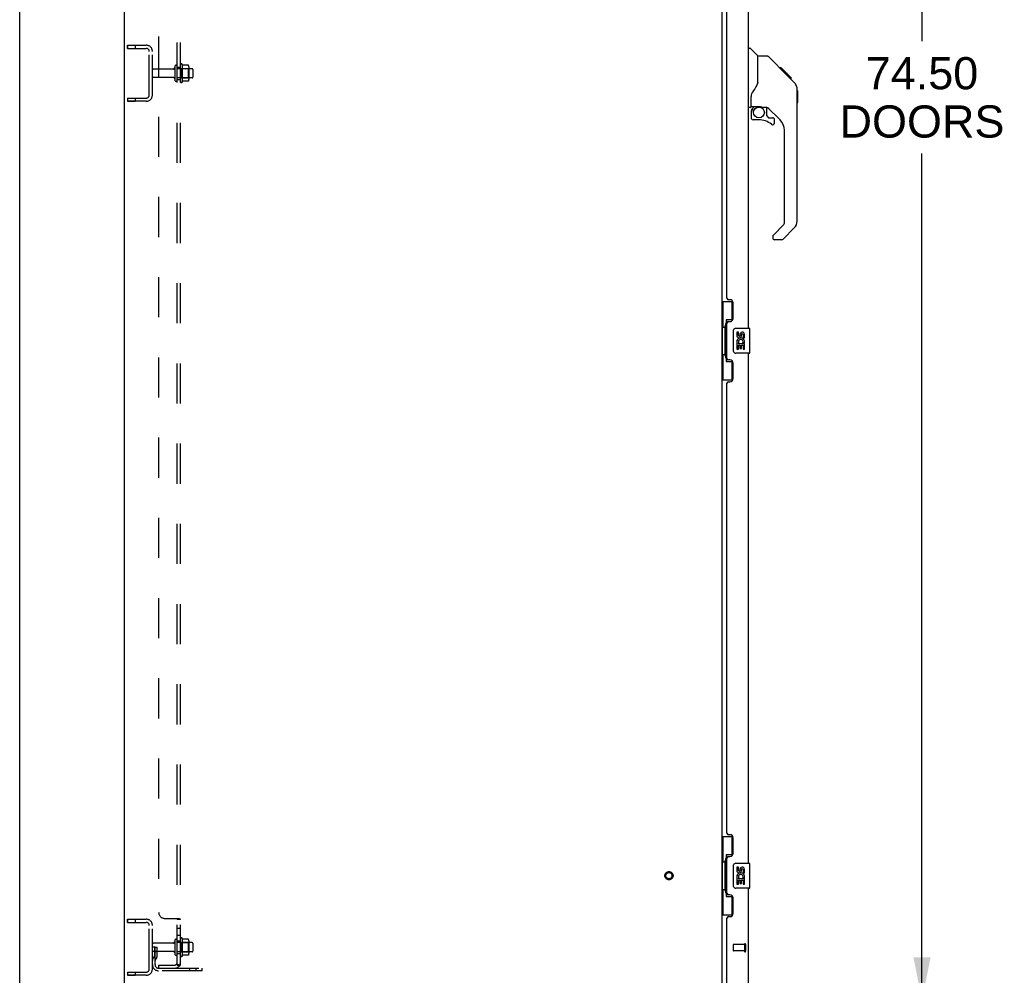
# Model space of a CAD drawing. Header units: inches. Extents: x 0 to 293, y 0 to 190.
# Tile 4 of 28: x 0 to 40, y 63 to 102. Entities that reach past the tile are written whole.
import ezdxf

# ---------------------------------------------------------------- set-up
doc = ezdxf.new("R2010")
doc.units = ezdxf.units.IN
doc.header["$LTSCALE"] = 16.12069
doc.header["$MEASUREMENT"] = 0
doc.linetypes.add('HIDDEN', pattern=[0.2, 0.1, -0.1])
doc.layers.get('0').update_dxf_attribs({"linetype": 'CONTINUOUS'})
for name, color, linetype in [('02___PRT_ALL_AXES', 7, 'CONTINUOUS'), ('DEFAULT_2', 8, 'HIDDEN'), ('DIMENSIONS', 7, 'CONTINUOUS')]:
    doc.layers.add(name, color=color, linetype=linetype)
doc.styles.get("Standard").update_dxf_attribs({"font": 'arial.ttf'})
doc.dimstyles.new('DIMSTYLE_1', dxfattribs={"dimtxt": 1.293103, "dimasz": 1.724138, "dimexe": 0.09, "dimexo": 0.07, "dimgap": 0.0375, "dimtad": 0, "dimtih": 1, "dimtoh": 1, "dimzin": 4, "dimdsep": 46, "dimtxsty": 'Standard', "dimblk": '_FILLED', "dimblk1": '_FILLED', "dimblk2": '_FILLED', "dimcen": 0.09, "dimazin": 1, "dimtfac": 1, "dimtofl": 0, "dimtmove": 0, "dimatfit": 3, "dimldrblk": '_FILLED', "dimfxl": 1, "dimtolj": 1, "dimtzin": 4, "dimarcsym": 0})

# ---------------------------------------------------------------- blocks, each defined once
blk = doc.blocks.new('_FILLED')
at = {"color": 0, "linetype": 'ByBlock'}
blk.add_solid([(0, 0), (-1, 0.2), (-1, -0.2)], dxfattribs=at)
blk = doc.blocks.new('*D17')
at = {"layer": 'DIMENSIONS', "color": 2, "linetype": 'Continuous'}
for p, q in [((30.226, 136.785), (37.8, 136.785)), ((36.249, 136.785), (36.249, 100.829)), ((36.249, 62.285), (36.249, 96.303)), ((30.226, 62.285), (37.8, 62.285))]:
    blk.add_line(p, q, dxfattribs=at)
at = {"layer": 'DIMENSIONS', "color": 2, "linetype": 'Continuous', "xscale": 1.724137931, "yscale": 1.724137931, "zscale": 1.724137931}
for p, rotation in [((36.249, 136.785), 90), ((36.249, 62.285), 270)]:
    blk.add_blockref('_FILLED', p, dxfattribs=dict(at, rotation=rotation))
at = {"layer": 'DIMENSIONS', "color": 2, "linetype": 'Continuous', "insert": (36.249, 100.182), "char_height": 1.2931, "width": 6.61454, "attachment_point": 2, "line_spacing_factor": 0.9}
blk.add_mtext('74.50\\PDOORS', dxfattribs=at)

msp = doc.modelspace()

# ---------------------------------------------------------------- linework, layer by layer
at = {"color": 7, "linetype": 'Continuous'}
for p, q in [((0, 0), (0, 189.655)), ((4.208, 55.66), (4.208, 139.41)), ((28.208, 136.254), (28.208, 62.817)), ((29.266, 100.539), (29.328, 100.539)), ((29.654, 100.23), (29.356, 100.528)), ((30.021, 100.224), (29.66, 100.224)), ((29.66, 99.12), (29.66, 100.224)), ((30.841, 99.436), (30.076, 100.201)), ((30.598, 99.747), (30.531, 99.747)), ((30.605, 99.74), (30.538, 99.74)), ((30.615, 99.73), (30.548, 99.73)), ((30.621, 99.723), (30.554, 99.723)), ((30.629, 99.715), (30.562, 99.715)), ((30.649, 99.696), (30.582, 99.696)), ((30.598, 99.747), (30.924, 99.42)), ((30.671, 99.673), (30.605, 99.673)), ((30.695, 99.65), (30.628, 99.65)), ((30.718, 99.626), (30.652, 99.626)), ((30.742, 99.602), (30.675, 99.602)), ((30.766, 99.579), (30.699, 99.579)), ((30.758, 99.519), (30.714, 99.564)), ((30.788, 99.556), (30.721, 99.556)), ((30.808, 99.536), (30.741, 99.536)), ((30.828, 99.449), (30.758, 99.519)), ((30.826, 99.519), (30.759, 99.519)), ((30.839, 99.506), (30.772, 99.506)), ((30.843, 99.502), (30.776, 99.502)), ((30.845, 99.5), (30.778, 99.5)), ((30.845, 99.499), (30.778, 99.499)), ((30.846, 99.498), (30.779, 99.498)), ((30.848, 99.496), (30.782, 99.496)), ((30.853, 99.491), (30.786, 99.491)), ((30.859, 99.486), (30.792, 99.486)), ((30.872, 99.472), (30.806, 99.472)), ((30.888, 99.457), (30.821, 99.457)), ((30.895, 99.449), (30.828, 99.449)), ((31.119, 99.158), (30.828, 99.449)), ((30.902, 99.442), (30.835, 99.442)), ((30.914, 99.43), (30.847, 99.43)), ((30.919, 99.425), (30.853, 99.425)), ((30.923, 99.422), (30.856, 99.422)), ((30.925, 99.42), (30.858, 99.42)), ((30.924, 99.42), (30.858, 99.42)), ((30.924, 99.42), (30.858, 99.42)), ((31.013, 99.331), (30.925, 99.42)), ((30.942, 99.335), (31.009, 99.335)), ((31.011, 99.334), (30.944, 99.334)), ((31.013, 99.331), (30.946, 99.331)), ((31.234, 98.88), (31.233, 98.909)), ((29.384, 98.197), (29.384, 98.604)), ((31.234, 93.596), (31.234, 98.88)), ((31.254, 98.829), (31.234, 98.849)), ((31.254, 98.829), (31.254, 98.353)), ((29.345, 98.158), (29.266, 98.158)), ((29.404, 98.199), (29.699, 98.199)), ((29.442, 98.119), (29.521, 98.199)), ((29.448, 98.113), (29.445, 98.116)), ((29.452, 98.109), (29.448, 98.113)), ((29.456, 98.105), (29.452, 98.109)), ((29.699, 98.199), (29.705, 98.199)), ((29.972, 98.158), (29.884, 98.158)), ((30.014, 97.826), (30.014, 98.153)), ((30.55, 97.661), (30.048, 98.163)), ((31.254, 98.353), (31.234, 98.333)), ((29.384, 97.98), (29.384, 97.742)), ((30.017, 97.818), (30.089, 97.746)), ((30.097, 97.742), (30.25, 97.742)), ((29.699, 97.664), (29.463, 97.664)), ((30.329, 97.544), (30.329, 97.664)), ((30.723, 93.511), (30.723, 97.244)), ((30.264, 93.019), (30.699, 93.455)), ((30.25, 92.986), (30.25, 92.921)), ((31.119, 93.318), (30.667, 92.866)), ((30.611, 92.843), (30.329, 92.843)), ((28.208, 90.36), (28.648, 90.36)), ((28.247, 90.36), (28.247, 89.335)), ((28.612, 90.36), (28.612, 89.581)), ((28.612, 89.625), (28.385, 89.625)), ((28.385, 89.625), (28.385, 87.945)), ((28.225, 89.335), (28.348, 89.335)), ((28.225, 89.335), (28.225, 88.235)), ((28.348, 89.366), (28.348, 89.386)), ((28.348, 88.235), (28.348, 89.335)), ((28.671, 88.385), (28.671, 89.185)), ((28.771, 89.285), (29.311, 89.285)), ((29.326, 88.3), (29.326, 89.27)), ((28.225, 88.235), (28.348, 88.235)), ((28.247, 88.235), (28.247, 87.21)), ((29.311, 88.285), (28.771, 88.285)), ((28.348, 88.185), (28.348, 88.205)), ((28.385, 87.945), (28.612, 87.945)), ((28.612, 87.99), (28.612, 87.21)), ((28.208, 87.21), (28.648, 87.21)), ((28.208, 68.86), (28.648, 68.86)), ((28.247, 68.86), (28.247, 67.835)), ((28.612, 68.86), (28.612, 68.081)), ((28.612, 68.125), (28.385, 68.125)), ((28.385, 68.125), (28.385, 66.445)), ((28.225, 67.835), (28.348, 67.835)), ((28.225, 67.835), (28.225, 66.735)), ((28.348, 67.866), (28.348, 67.886)), ((28.348, 66.735), (28.348, 67.835)), ((28.671, 66.885), (28.671, 67.685)), ((28.771, 67.785), (29.311, 67.785)), ((29.326, 66.8), (29.326, 67.77)), ((28.225, 66.735), (28.348, 66.735)), ((28.247, 66.735), (28.247, 65.71)), ((28.348, 66.685), (28.348, 66.705)), ((28.612, 66.49), (28.612, 65.71)), ((29.311, 66.785), (28.771, 66.785)), ((28.385, 66.445), (28.612, 66.445)), ((28.208, 65.71), (28.648, 65.71))]:
    msp.add_line(p, q, dxfattribs=at)
at = {"color": 3, "linetype": 'Continuous'}
for p, q in [((29.266, 109.785), (29.266, 89.285)), ((28.412, 90.493), (28.412, 108.578)), ((28.532, 90.433), (28.472, 90.433)), ((28.662, 89.683), (28.662, 90.303)), ((28.412, 88.078), (28.412, 89.493)), ((28.472, 89.553), (28.532, 89.553)), ((29.266, 88.285), (29.266, 67.785)), ((28.532, 88.018), (28.472, 88.018)), ((28.662, 87.268), (28.662, 87.888)), ((28.412, 68.993), (28.412, 87.078)), ((28.472, 87.138), (28.532, 87.138)), ((28.532, 68.933), (28.472, 68.933)), ((28.662, 68.183), (28.662, 68.803)), ((28.472, 68.053), (28.532, 68.053)), ((28.412, 66.578), (28.412, 67.993)), ((28.532, 66.518), (28.472, 66.518)), ((29.266, 66.785), (29.266, 62.532)), ((28.662, 65.768), (28.662, 66.388)), ((28.412, 62.409), (28.412, 65.578)), ((28.472, 65.638), (28.532, 65.638))]:
    msp.add_line(p, q, dxfattribs=at)
at = {"color": 7, "linetype": 'Continuous'}
for points in [[(30.076, 100.201), (30.069, 100.208), (30.06, 100.214), (30.051, 100.218), (30.041, 100.222), (30.031, 100.224), (30.021, 100.224)], [(29.66, 99.182), (29.639, 99.126), (29.608, 99.056), (29.572, 98.985), (29.529, 98.913), (29.482, 98.839), (29.437, 98.774)], [(31.234, 98.88), (31.233, 98.909), (31.228, 98.95), (31.218, 98.991), (31.204, 99.03), (31.186, 99.068), (31.165, 99.104), (31.139, 99.136), (31.119, 99.158)], [(29.437, 98.774), (29.427, 98.758), (29.411, 98.729), (29.399, 98.697), (29.39, 98.663), (29.385, 98.628), (29.384, 98.604)], [(29.456, 98.105), (29.446, 98.095), (29.438, 98.084), (29.43, 98.072), (29.423, 98.06), (29.417, 98.048), (29.413, 98.035), (29.409, 98.021), (29.406, 98.008), (29.405, 97.994), (29.404, 97.98)], [(29.445, 98.116), (29.443, 98.118), (29.442, 98.118), (29.442, 98.119), (29.442, 98.119)], [(29.705, 98.199), (29.725, 98.198), (29.746, 98.195), (29.768, 98.191), (29.787, 98.187), (29.805, 98.181), (29.821, 98.176), (29.835, 98.171), (29.847, 98.167), (29.858, 98.163), (29.867, 98.16), (29.875, 98.158), (29.883, 98.158), (29.884, 98.158)], [(28.385, 89.602), (28.385, 89.598), (28.386, 89.595), (28.386, 89.591), (28.388, 89.586), (28.389, 89.582), (28.391, 89.576), (28.394, 89.571), (28.397, 89.565), (28.4, 89.559), (28.404, 89.552), (28.408, 89.544), (28.413, 89.536), (28.418, 89.528), (28.421, 89.524)], [(28.671, 89.185), (28.671, 89.192), (28.672, 89.198), (28.673, 89.204), (28.674, 89.21), (28.676, 89.216), (28.678, 89.222)], [(28.678, 88.349), (28.676, 88.355), (28.674, 88.361), (28.673, 88.367), (28.672, 88.373), (28.671, 88.379), (28.671, 88.385)], [(28.421, 88.046), (28.418, 88.043), (28.413, 88.035), (28.408, 88.027), (28.404, 88.019), (28.4, 88.012), (28.397, 88.006), (28.394, 88), (28.391, 87.994), (28.389, 87.989), (28.388, 87.985), (28.386, 87.98), (28.386, 87.976), (28.385, 87.973), (28.385, 87.969)], [(28.385, 68.102), (28.385, 68.098), (28.386, 68.095), (28.386, 68.091), (28.388, 68.086), (28.389, 68.082), (28.391, 68.076), (28.394, 68.071), (28.397, 68.065), (28.4, 68.059), (28.404, 68.052), (28.408, 68.044), (28.413, 68.036), (28.418, 68.028), (28.421, 68.024)], [(28.671, 67.685), (28.671, 67.692), (28.672, 67.698), (28.673, 67.704), (28.674, 67.71), (28.676, 67.716), (28.678, 67.722)], [(28.678, 66.849), (28.676, 66.855), (28.674, 66.861), (28.673, 66.867), (28.672, 66.873), (28.671, 66.879), (28.671, 66.885)], [(28.421, 66.546), (28.418, 66.543), (28.413, 66.535), (28.408, 66.527), (28.404, 66.519), (28.4, 66.512), (28.397, 66.506), (28.394, 66.5), (28.391, 66.494), (28.389, 66.489), (28.388, 66.485), (28.386, 66.48), (28.386, 66.476), (28.385, 66.473), (28.385, 66.469)]]:
    msp.add_lwpolyline(points, dxfattribs=at)
msp.add_circle((29.699, 97.959), 0.217, dxfattribs=at)
for centre, radius, start, end in [((29.328, 100.5), 0.0394, 45, 90), ((29.64, 100.216), 0.0197, 7.5, 45), ((29.345, 98.197), 0.0394, 270, 360), ((29.404, 98.219), 0.0197, 180, 270), ((29.581, 97.98), 0.197, 135, 180), ((29.972, 97.961), 0.197, 45, 90), ((29.463, 97.742), 0.0787, 180, 270), ((30.026, 97.826), 0.0118, 180, 225), ((30.097, 97.754), 0.0118, 225, 270), ((30.25, 97.664), 0.0787, 0, 90), ((29.699, 96.876), 0.787, 50.4788, 90), ((30.25, 97.544), 0.0787, 230.4788, 360), ((30.132, 97.244), 0.591, 0, 45), ((30.644, 93.511), 0.0787, 315, 360), ((30.841, 93.596), 0.394, 315, 360), ((30.297, 92.986), 0.0472, 135, 180), ((30.329, 92.921), 0.0787, 180, 270), ((30.611, 92.921), 0.0787, 270, 315), ((28.771, 89.185), 0.1, 90, 158.7946), ((29.311, 89.27), 0.015, 0, 90), ((28.771, 88.385), 0.1, 201.205, 270), ((29.311, 88.3), 0.015, 270, 360), ((28.771, 67.685), 0.1, 90, 158.7946), ((29.311, 67.77), 0.015, 0, 90), ((28.771, 66.885), 0.1, 201.205, 270), ((29.311, 66.8), 0.015, 270, 360)]:
    msp.add_arc(centre, radius, start, end, dxfattribs=at)
at = {"color": 3, "linetype": 'Continuous'}
for centre, radius, start, end in [((28.472, 90.493), 0.06, 180, 270), ((28.532, 90.303), 0.13, 0, 90), ((28.472, 89.493), 0.06, 90, 180), ((28.532, 89.683), 0.13, 270, 360), ((28.472, 88.078), 0.06, 180, 270), ((28.532, 87.888), 0.13, 0, 90), ((28.472, 87.078), 0.06, 90, 180), ((28.532, 87.268), 0.13, 270, 360), ((28.472, 68.993), 0.06, 180, 270), ((28.532, 68.803), 0.13, 0, 90), ((28.472, 67.993), 0.06, 90, 180), ((28.532, 68.183), 0.13, 270, 360), ((28.472, 66.578), 0.06, 180, 270), ((28.532, 66.388), 0.13, 0, 90), ((28.532, 65.768), 0.13, 270, 360), ((28.472, 65.578), 0.06, 90, 180)]:
    msp.add_arc(centre, radius, start, end, dxfattribs=at)
at = {"color": 7, "linetype": 'Continuous'}
for centre, start_param, end_param in [((28.452, 89.376), 0.699287, 1.51401), ((28.452, 89.376), -4.655602, -3.84088), ((28.452, 88.195), 0.699287, 1.51401), ((28.452, 88.195), -4.655602, -3.84088), ((28.452, 67.876), 0.699287, 1.51401), ((28.452, 67.876), -4.655602, -3.84088), ((28.452, 66.695), 0.699287, 1.51401), ((28.452, 66.695), -4.655602, -3.84088)]:
    msp.add_ellipse(centre, major_axis=(0, 0.18), ratio=0.579493, start_param=start_param, end_param=end_param, dxfattribs=at)
at = {"layer": '02___PRT_ALL_AXES', "color": 8, "linetype": 'HIDDEN'}
for p, q in [((4.333, 100.66), (4.333, 100.535)), ((4.333, 100.66), (4.645, 100.66)), ((4.333, 100.535), (4.645, 100.535)), ((4.645, 100.66), (4.645, 100.535)), ((6.164, 99.701), (5.363, 99.701)), ((6.333, 99.285), (6.333, 99.785)), ((6.333, 99.785), (6.458, 99.785)), ((6.928, 99.718), (6.333, 99.718)), ((6.458, 99.785), (6.458, 99.87)), ((6.458, 99.285), (6.458, 99.785)), ((6.528, 99.891), (6.528, 99.18)), ((6.164, 99.369), (5.363, 99.369)), ((6.928, 99.352), (6.333, 99.352)), ((6.333, 99.285), (6.458, 99.285)), ((6.458, 99.201), (6.458, 99.285)), ((4.333, 98.535), (4.333, 98.41)), ((4.333, 98.535), (4.645, 98.535)), ((4.645, 98.535), (4.645, 98.41)), ((4.333, 98.41), (4.645, 98.41)), ((4.333, 65.535), (4.645, 65.535)), ((4.333, 65.535), (4.333, 65.41)), ((4.333, 65.41), (4.645, 65.41)), ((4.645, 65.535), (4.645, 65.41)), ((6.333, 65.17), (6.458, 65.17)), ((6.333, 64.889), (6.333, 65.17)), ((6.333, 64.889), (6.458, 64.889)), ((6.458, 64.889), (6.458, 65.17)), ((6.164, 64.576), (5.363, 64.576)), ((6.333, 64.66), (6.458, 64.66)), ((6.333, 64.16), (6.333, 64.66)), ((6.928, 64.593), (6.333, 64.593)), ((6.458, 64.66), (6.458, 64.745)), ((6.458, 64.16), (6.458, 64.66)), ((6.528, 64.766), (6.528, 64.055)), ((29.119, 64.513), (28.672, 64.513)), ((29.119, 64.513), (29.119, 64.265)), ((6.164, 64.244), (5.363, 64.244)), ((6.928, 64.227), (6.333, 64.227)), ((6.333, 64.16), (6.458, 64.16)), ((6.458, 64.076), (6.458, 64.16)), ((29.119, 64.265), (28.672, 64.265)), ((4.333, 63.41), (4.645, 63.41)), ((4.333, 63.41), (4.333, 63.285)), ((4.645, 63.41), (4.645, 63.285)), ((4.333, 63.285), (4.645, 63.285))]:
    msp.add_line(p, q, dxfattribs=at)
at = {"layer": '02___PRT_ALL_AXES', "color": 7, "linetype": 'Continuous'}
for p, q in [((28.871, 89.131), (28.808, 89.131)), ((28.808, 89.131), (28.808, 88.995)), ((28.871, 88.995), (28.871, 89.131)), ((28.936, 89.058), (28.936, 88.989)), ((28.997, 88.995), (28.997, 89.037)), ((29.06, 89.037), (29.06, 88.901)), ((29.123, 88.901), (29.123, 89.037)), ((28.827, 88.67), (28.808, 88.67)), ((28.808, 88.67), (28.808, 88.44)), ((28.861, 88.67), (28.888, 88.689)), ((28.861, 88.67), (29.123, 88.67)), ((28.871, 88.607), (28.936, 88.607)), ((28.871, 88.44), (28.871, 88.607)), ((28.936, 88.607), (28.936, 88.471)), ((28.997, 88.607), (29.06, 88.607)), ((28.997, 88.471), (28.997, 88.607)), ((29.052, 88.706), (29.11, 88.681)), ((29.06, 88.901), (29.123, 88.901)), ((29.06, 88.607), (29.06, 88.44)), ((29.123, 88.44), (29.123, 88.67)), ((28.808, 88.44), (28.871, 88.44)), ((28.936, 88.471), (28.997, 88.471)), ((29.06, 88.44), (29.123, 88.44)), ((28.871, 67.631), (28.808, 67.631)), ((28.808, 67.631), (28.808, 67.495)), ((28.871, 67.495), (28.871, 67.631)), ((28.936, 67.558), (28.936, 67.489)), ((28.997, 67.495), (28.997, 67.537)), ((29.06, 67.537), (29.06, 67.401)), ((29.06, 67.401), (29.123, 67.401)), ((29.123, 67.401), (29.123, 67.537)), ((28.827, 67.17), (28.808, 67.17)), ((28.808, 67.17), (28.808, 66.94)), ((28.808, 66.94), (28.871, 66.94)), ((28.861, 67.17), (28.888, 67.189)), ((28.861, 67.17), (29.123, 67.17)), ((28.871, 67.107), (28.936, 67.107)), ((28.871, 66.94), (28.871, 67.107)), ((28.936, 67.107), (28.936, 66.971)), ((28.936, 66.971), (28.997, 66.971)), ((28.997, 67.107), (29.06, 67.107)), ((28.997, 66.971), (28.997, 67.107)), ((29.052, 67.206), (29.11, 67.181)), ((29.06, 67.107), (29.06, 66.94)), ((29.06, 66.94), (29.123, 66.94)), ((29.123, 66.94), (29.123, 67.17))]:
    msp.add_line(p, q, dxfattribs=at)
at = {"layer": '02___PRT_ALL_AXES', "color": 8, "linetype": 'HIDDEN'}
msp.add_circle((26.083, 67.285), 0.124, dxfattribs=at)
for centre, radius, start, end in [((6.496, 99.87), 0.0384, 34.4497, 180), ((5.928, 99.535), 0.698, 27.6814, 30.6631), ((6.496, 99.201), 0.0384, 180, 325.5503), ((5.928, 99.535), 0.698, 329.3369, 332.3186), ((6.496, 64.745), 0.0384, 34.4497, 180), ((5.928, 64.41), 0.698, 27.6814, 30.6631), ((5.928, 64.41), 0.698, 329.3369, 332.3186), ((6.496, 64.076), 0.0384, 180, 325.5503)]:
    msp.add_arc(centre, radius, start, end, dxfattribs=at)
at = {"layer": '02___PRT_ALL_AXES', "color": 7, "linetype": 'Continuous'}
for centre, radius, start, end in [((29.029, 89.037), 0.0943, 68.6999, 167.4338), ((29.029, 89.037), 0.0314, 0, 180.0485), ((29.029, 89.037), 0.0943, 0, 68.6704), ((28.903, 88.995), 0.0943, 180, 360), ((28.962, 88.743), 0.154, 161.4199, 206.1963), ((28.966, 88.743), 0.157, 336.5966, 161.8791), ((28.966, 88.743), 0.157, 205.737, 207.8532), ((28.903, 88.995), 0.0314, 180, 261.2295), ((28.966, 88.743), 0.0943, 336.5966, 215.1122), ((28.902, 89), 0.0362, 263.4285, 341.7628), ((28.903, 67.495), 0.0943, 180, 360), ((28.962, 67.243), 0.154, 161.4199, 206.1963), ((28.966, 67.243), 0.157, 336.5966, 161.8791), ((28.903, 67.495), 0.0314, 180, 261.2295), ((28.966, 67.243), 0.0943, 336.5966, 215.1122), ((28.902, 67.5), 0.0362, 263.4285, 341.7628), ((29.029, 67.537), 0.0943, 68.6999, 167.4338), ((29.029, 67.537), 0.0314, 0, 180.0485), ((29.029, 67.537), 0.0943, 0, 68.6704), ((28.966, 67.243), 0.157, 205.737, 207.8532)]:
    msp.add_arc(centre, radius, start, end, dxfattribs=at)
at = {"layer": 'DEFAULT_2', "color": 8, "linetype": 'HIDDEN'}
for p, q in [((6.333, 63.692), (6.333, 135.379)), ((6.458, 63.692), (6.458, 135.379)), ((5.583, 133.254), (5.583, 65.817)), ((4.333, 100.535), (4.333, 100.66)), ((4.333, 100.66), (5.083, 100.66)), ((4.333, 100.535), (5.083, 100.535)), ((5.208, 98.66), (5.208, 100.41)), ((5.333, 98.66), (5.333, 100.41)), ((6.227, 99.8), (6.227, 99.271)), ((6.478, 99.719), (6.458, 99.739)), ((6.478, 99.719), (6.478, 99.352)), ((6.478, 99.719), (6.774, 99.719)), ((6.773, 99.854), (6.554, 99.854)), ((6.774, 99.719), (6.794, 99.739)), ((6.774, 99.719), (6.774, 99.352)), ((6.794, 99.791), (6.794, 99.28)), ((6.958, 99.688), (6.958, 99.382)), ((6.478, 99.352), (6.458, 99.332)), ((6.478, 99.352), (6.774, 99.352)), ((6.774, 99.352), (6.794, 99.332)), ((6.773, 99.217), (6.554, 99.217)), ((4.333, 98.535), (4.333, 98.41)), ((4.333, 98.535), (5.083, 98.535)), ((5.083, 98.41), (4.333, 98.41)), ((4.333, 65.535), (5.083, 65.535)), ((4.333, 65.41), (4.333, 65.535)), ((4.333, 65.41), (5.083, 65.41)), ((5.208, 63.535), (5.208, 65.285)), ((5.333, 63.535), (5.333, 65.285)), ((5.833, 65.567), (6.404, 65.567)), ((6.333, 65.531), (6.458, 65.531)), ((6.227, 64.675), (6.227, 64.146)), ((6.478, 64.594), (6.458, 64.614)), ((6.478, 64.594), (6.774, 64.594)), ((6.478, 64.594), (6.478, 64.227)), ((6.773, 64.729), (6.554, 64.729)), ((6.774, 64.594), (6.794, 64.614)), ((6.774, 64.594), (6.774, 64.227)), ((6.794, 64.666), (6.794, 64.155)), ((6.958, 64.563), (6.958, 64.257)), ((28.662, 64.503), (28.662, 64.275)), ((29.119, 64.531), (29.119, 64.247)), ((29.162, 64.531), (29.162, 64.247)), ((5.437, 64.41), (5.333, 64.41)), ((5.423, 64.07), (5.423, 64.41)), ((5.423, 64.235), (5.527, 64.235)), ((5.437, 64.41), (5.527, 64.41)), ((5.437, 63.709), (5.437, 64.41)), ((5.527, 64.07), (5.527, 64.41)), ((6.478, 64.227), (6.458, 64.207)), ((6.478, 64.227), (6.774, 64.227)), ((6.773, 64.092), (6.554, 64.092)), ((6.774, 64.227), (6.794, 64.207)), ((5.421, 64.064), (5.372, 63.996)), ((5.505, 64.003), (5.456, 63.935)), ((5.583, 63.692), (6.221, 63.692)), ((5.583, 63.692), (5.583, 63.567)), ((6.404, 63.653), (6.307, 63.733)), ((6.332, 63.712), (6.333, 63.711)), ((6.333, 63.692), (6.458, 63.692)), ((6.389, 63.692), (6.393, 63.692)), ((4.333, 63.41), (5.083, 63.41)), ((4.333, 63.41), (4.333, 63.285)), ((5.579, 63.567), (7.333, 63.567)), ((7.333, 63.463), (5.579, 63.463)), ((6.83, 63.463), (6.83, 63.567)), ((7.086, 63.463), (7.086, 63.567)), ((7.333, 63.463), (7.333, 63.567)), ((5.083, 63.285), (4.333, 63.285))]:
    msp.add_line(p, q, dxfattribs=at)
for points in [[(6.554, 99.854), (6.553, 99.854), (6.552, 99.855), (6.551, 99.855), (6.55, 99.855), (6.549, 99.856), (6.549, 99.856), (6.548, 99.856), (6.548, 99.857), (6.547, 99.857), (6.547, 99.857), (6.547, 99.858), (6.547, 99.858), (6.546, 99.858), (6.546, 99.859), (6.546, 99.859), (6.546, 99.859), (6.546, 99.859), (6.545, 99.86)], [(6.782, 99.848), (6.781, 99.85), (6.78, 99.851), (6.779, 99.852), (6.777, 99.853), (6.776, 99.854), (6.774, 99.854), (6.773, 99.854)], [(6.545, 99.211), (6.546, 99.212), (6.546, 99.212), (6.546, 99.212), (6.546, 99.212), (6.546, 99.213), (6.547, 99.213), (6.547, 99.213), (6.547, 99.214), (6.547, 99.214), (6.548, 99.214), (6.548, 99.215), (6.549, 99.215), (6.549, 99.215), (6.55, 99.216), (6.551, 99.216), (6.552, 99.216), (6.553, 99.217), (6.554, 99.217)], [(6.782, 99.223), (6.781, 99.221), (6.78, 99.22), (6.779, 99.219), (6.777, 99.218), (6.776, 99.217), (6.774, 99.217), (6.773, 99.217)], [(6.307, 65.567), (6.307, 65.565), (6.307, 65.563), (6.307, 65.561), (6.307, 65.559), (6.308, 65.558), (6.309, 65.556), (6.31, 65.554), (6.311, 65.553), (6.313, 65.551), (6.315, 65.55), (6.317, 65.548), (6.319, 65.547), (6.323, 65.544)], [(6.307, 65.567), (6.307, 65.565), (6.307, 65.563), (6.307, 65.561), (6.307, 65.559), (6.308, 65.558), (6.309, 65.556), (6.31, 65.554), (6.311, 65.553), (6.313, 65.551), (6.315, 65.55)], [(6.323, 65.544), (6.325, 65.542), (6.327, 65.541), (6.329, 65.539), (6.33, 65.538), (6.331, 65.536), (6.332, 65.535), (6.333, 65.533), (6.333, 65.531)], [(6.327, 65.541), (6.329, 65.539), (6.33, 65.538), (6.331, 65.536)], [(6.332, 65.535), (6.333, 65.533), (6.333, 65.531)], [(6.404, 65.567), (6.406, 65.565), (6.409, 65.563), (6.412, 65.561), (6.415, 65.56), (6.419, 65.558), (6.423, 65.556), (6.431, 65.553)], [(6.431, 65.553), (6.435, 65.551), (6.439, 65.55)], [(6.439, 65.55), (6.442, 65.548), (6.445, 65.546), (6.448, 65.544), (6.451, 65.542), (6.453, 65.54), (6.455, 65.538), (6.456, 65.537), (6.457, 65.535), (6.458, 65.533), (6.458, 65.531)], [(6.451, 65.542), (6.453, 65.54), (6.455, 65.538), (6.456, 65.537), (6.457, 65.535), (6.458, 65.533), (6.458, 65.531)], [(6.554, 64.729), (6.553, 64.729), (6.552, 64.73), (6.551, 64.73), (6.55, 64.73), (6.549, 64.731), (6.549, 64.731), (6.548, 64.731), (6.548, 64.732), (6.547, 64.732), (6.547, 64.732), (6.547, 64.733), (6.547, 64.733), (6.546, 64.733), (6.546, 64.734), (6.546, 64.734), (6.546, 64.734), (6.546, 64.734), (6.545, 64.735)], [(6.782, 64.723), (6.781, 64.725), (6.78, 64.726), (6.779, 64.727), (6.777, 64.728), (6.776, 64.729), (6.774, 64.729), (6.773, 64.729)], [(6.545, 64.086), (6.546, 64.087), (6.546, 64.087), (6.546, 64.087), (6.546, 64.087), (6.546, 64.088), (6.547, 64.088), (6.547, 64.088), (6.547, 64.089), (6.547, 64.089), (6.548, 64.089), (6.548, 64.09), (6.549, 64.09), (6.549, 64.09), (6.55, 64.091), (6.551, 64.091), (6.552, 64.091), (6.553, 64.092), (6.554, 64.092)], [(6.782, 64.098), (6.781, 64.096), (6.78, 64.095), (6.779, 64.094), (6.777, 64.093), (6.776, 64.092), (6.774, 64.092), (6.773, 64.092)], [(6.307, 63.733), (6.307, 63.732), (6.307, 63.731), (6.307, 63.73), (6.307, 63.729), (6.308, 63.728), (6.309, 63.726), (6.31, 63.725), (6.311, 63.723), (6.313, 63.721), (6.315, 63.719), (6.319, 63.715)], [(6.319, 63.715), (6.321, 63.713), (6.323, 63.71), (6.325, 63.708), (6.327, 63.705), (6.329, 63.703), (6.33, 63.7), (6.331, 63.698), (6.332, 63.696), (6.333, 63.694), (6.333, 63.692)], [(6.393, 63.692), (6.393, 63.692), (6.393, 63.692), (6.392, 63.692), (6.392, 63.692), (6.392, 63.692), (6.391, 63.692), (6.391, 63.692), (6.39, 63.692), (6.389, 63.692), (6.389, 63.692), (6.388, 63.692), (6.387, 63.692), (6.386, 63.693), (6.386, 63.693), (6.385, 63.693), (6.384, 63.693), (6.383, 63.693), (6.383, 63.693), (6.382, 63.694), (6.381, 63.694), (6.38, 63.694), (6.379, 63.694), (6.379, 63.694), (6.378, 63.694), (6.377, 63.695), (6.376, 63.695), (6.375, 63.695), (6.375, 63.695), (6.374, 63.696), (6.373, 63.696), (6.372, 63.696), (6.371, 63.696), (6.37, 63.697), (6.37, 63.697), (6.369, 63.697), (6.368, 63.697), (6.367, 63.698), (6.366, 63.698), (6.365, 63.698), (6.364, 63.699), (6.363, 63.699), (6.362, 63.699), (6.361, 63.699), (6.361, 63.7), (6.36, 63.7), (6.359, 63.701), (6.358, 63.701), (6.357, 63.701), (6.356, 63.702), (6.355, 63.702), (6.354, 63.702), (6.353, 63.703), (6.352, 63.703), (6.351, 63.704), (6.35, 63.704), (6.349, 63.705), (6.348, 63.705), (6.347, 63.705), (6.346, 63.706), (6.345, 63.706), (6.344, 63.707), (6.343, 63.707), (6.342, 63.707), (6.341, 63.708), (6.34, 63.708), (6.34, 63.709), (6.339, 63.709), (6.338, 63.71), (6.337, 63.71), (6.336, 63.71), (6.336, 63.711), (6.335, 63.711), (6.334, 63.712), (6.333, 63.712), (6.333, 63.712), (6.332, 63.713), (6.332, 63.713), (6.331, 63.713), (6.33, 63.714), (6.33, 63.714), (6.329, 63.714), (6.329, 63.715), (6.329, 63.715), (6.329, 63.715)], [(6.329, 63.715), (6.329, 63.715), (6.329, 63.715), (6.329, 63.714), (6.33, 63.714), (6.33, 63.714), (6.33, 63.714), (6.331, 63.713), (6.331, 63.713), (6.332, 63.712), (6.332, 63.712)], [(6.427, 63.668), (6.435, 63.671), (6.439, 63.673), (6.442, 63.675), (6.445, 63.676), (6.448, 63.678), (6.451, 63.68), (6.453, 63.682), (6.455, 63.684), (6.456, 63.686), (6.457, 63.688), (6.458, 63.69), (6.458, 63.692)], [(6.404, 63.653), (6.406, 63.656), (6.409, 63.658), (6.412, 63.66), (6.415, 63.662), (6.419, 63.664), (6.423, 63.666), (6.427, 63.668)]]:
    msp.add_lwpolyline(points, dxfattribs=at)
for radius in [0.164, 0.124]:
    msp.add_circle((26.083, 67.285), radius, dxfattribs=at)
for centre, radius, start, end in [((5.083, 100.41), 0.25, 0, 90), ((5.083, 100.41), 0.125, 0, 90), ((5.363, 99.671), 0.03, 90, 180), ((6.164, 99.764), 0.0625, 270, 360), ((6.28, 99.8), 0.053, 0, 180), ((6.653, 99.791), 0.141, 0, 23.95), ((6.928, 99.688), 0.03, 0, 90), ((5.363, 99.399), 0.03, 180, 270), ((6.164, 99.307), 0.0625, 0, 90), ((6.928, 99.382), 0.03, 270, 360), ((6.28, 99.271), 0.053, 180, 360), ((6.653, 99.28), 0.141, 336.05, 360), ((5.083, 98.66), 0.25, 270, 360), ((5.083, 98.66), 0.125, 270, 360), ((5.833, 65.817), 0.25, 180, 270), ((5.083, 65.285), 0.25, 0, 90), ((5.083, 65.285), 0.125, 0, 90), ((5.363, 64.546), 0.03, 90, 180), ((6.164, 64.639), 0.0625, 270, 360), ((6.28, 64.675), 0.053, 0, 180), ((6.653, 64.666), 0.141, 0, 23.95), ((6.928, 64.563), 0.03, 0, 90), ((28.672, 64.503), 0.01, 90, 180), ((29.14, 64.531), 0.0215, 0, 180), ((5.363, 64.274), 0.03, 180, 270), ((6.164, 64.182), 0.0625, 0, 90), ((6.28, 64.146), 0.053, 180, 360), ((6.653, 64.155), 0.141, 336.05, 360), ((6.928, 64.257), 0.03, 270, 360), ((28.672, 64.275), 0.01, 180, 270), ((29.14, 64.247), 0.0215, 180, 360), ((5.541, 63.875), 0.208, 144.2461, 180), ((5.579, 63.709), 0.246, 180, 270), ((5.413, 64.07), 0.01, 324.2461, 360), ((5.541, 63.875), 0.104, 144.2461, 180), ((5.579, 63.709), 0.142, 180, 270), ((5.413, 64.07), 0.114, 324.2461, 360), ((6.221, 63.804), 0.237, 270, 360), ((6.221, 63.804), 0.112, 270, 360), ((5.083, 63.535), 0.25, 270, 360), ((5.083, 63.535), 0.125, 270, 360)]:
    msp.add_arc(centre, radius, start, end, dxfattribs=at)

# ---------------------------------------------------------------- dimensions: what is measured, and where the dimension line sits
at = {"layer": 'DIMENSIONS', "color": 2, "linetype": 'Continuous'}
dim = msp.add_linear_dim(base=(36.249, 136.785), p1=(30.156, 62.285), p2=(30.156, 136.785), angle=90, text='<>\\PDOORS', dimstyle='DIMSTYLE_1', dxfattribs=at)
dim.commit()
dim.dimension.update_dxf_attribs({"geometry": '*D17', "text_midpoint": (36.249, 98.566), "dimtype": 160})

doc.saveas('drawing.dxf')
